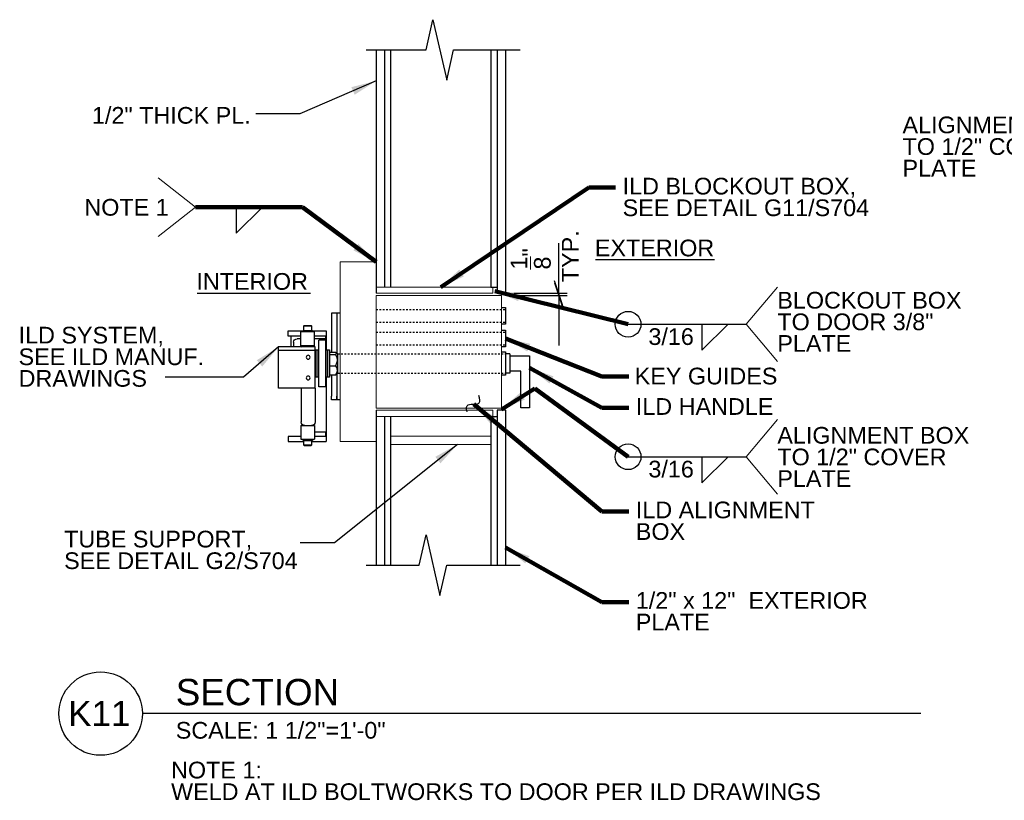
# Model space of a CAD drawing. Header units: inches. Extents: x 25902 to 26137, y 44682 to 44820.
# Tile 3 of 4: x 26016 to 26075, y 44770 to 44817. Entities that reach past the tile are written whole.
import ezdxf
from ezdxf.enums import TextEntityAlignment as Align

# ---------------------------------------------------------------- set-up
doc = ezdxf.new("R2010")
doc.units = ezdxf.units.IN
doc.header["$LTSCALE"] = 0.2
doc.header["$MEASUREMENT"] = 0
doc.linetypes.add('DGN Style 2', pattern=[0.645062, 0.387037, -0.258025])
for name, color, linetype, lineweight in [('G-ANNO-DIM', 1, 'Continuous', 0), ('G-ANNO-TEXT', 7, 'Continuous', 30), ('S-BRAC-HORZ', 7, 'Continuous', 30), ('S-FSTN-MISC', 7, 'Continuous', 13), ('S-WALL-SHEA', 7, 'Continuous', 30)]:
    doc.layers.add(name, color=color, linetype=linetype, lineweight=lineweight)
doc.styles.add("1 1 2 1'-0", font='arial.ttf', dxfattribs={"height": 1})
doc.styles.add('Style-Arial', font='arial.ttf')
doc.dimstyles.new("1 1 2 1'-0", dxfattribs={"dimtxt": 1, "dimasz": 1.5, "dimexe": 0.5, "dimexo": 0.5, "dimgap": 0.5, "dimtad": 1, "dimdec": 4, "dimzin": 11, "dimdsep": 46, "dimlunit": 4, "dimtxsty": "1 1 2 1'-0", "dimsah": 1, "dimcen": 0, "dimadec": 4, "dimazin": 3, "dimtfac": 1, "dimtdec": 4, "dimtix": 1, "dimtofl": 0, "dimtmove": 0, "dimatfit": 3, "dimfxl": 1, "dimtolj": 1, "dimtzin": 0, "dimarcsym": 0})

# ---------------------------------------------------------------- blocks, each defined once
blk = doc.blocks.new('_Oblique_0.3')
at = {"color": 0, "linetype": 'ByBlock', "lineweight": -2}
for p, q in [((0, 0), (-1, 0)), ((0.5, 0.166667), (-0.5, -0.166667))]:
    blk.add_line(p, q, dxfattribs=at)
blk = doc.blocks.new('*D704')
at = {"layer": 'G-ANNO-DIM', "color": 0, "lineweight": -2, "transparency": 16777216}
for p, q in [((26048.622, 44801.787), (26048.622, 44803.287)), ((26045.935, 44800.287), (26049.122, 44800.287)), ((26048.622, 44800.162), (26048.622, 44800.287)), ((26045.935, 44800.162), (26049.122, 44800.162)), ((26048.622, 44798.662), (26048.622, 44797.162))]:
    blk.add_line(p, q, dxfattribs=at)
at = {"layer": 'G-ANNO-DIM', "color": 0, "lineweight": -2, "transparency": 16777216, "xscale": 1.5, "yscale": 1.5, "zscale": 1.5}
for p, rotation in [((26048.622, 44800.287), 270), ((26048.622, 44800.162), 90)]:
    blk.add_blockref('_Oblique_0.3', p, dxfattribs=dict(at, rotation=rotation))
at = {"layer": 'G-ANNO-DIM', "color": 0, "transparency": 16777216, "insert": (26046.938, 44802.347), "char_height": 1, "attachment_point": 5, "rotation": 90, "style": "1 1 2 1'-0"}
blk.add_mtext('\\A1;{\\H1x;\\S1/8;}"', dxfattribs=at)

msp = doc.modelspace()

# ---------------------------------------------------------------- linework, layer by layer
at = {"color": 7, "linetype": 'Continuous'}
for p, q in [((26035.02061, 44799.10001, -18.00998), (26035.02061, 44798.89376, -18.00998)), ((26035.33411, 44799.10001, -18.00998), (26035.02061, 44799.10001, -18.00998)), ((26035.33411, 44799.10001, -18.00998), (26035.33411, 44798.89376, -18.00998)), ((26035.33411, 44799.10001, -18.00998), (26035.33411, 44798.89376, -18.00998)), ((26035.53128, 44799.10001, -18.00998), (26035.33411, 44799.10001, -18.00998)), ((26035.02061, 44798.89376, -18.00998), (26035.02061, 44796.75948, -18.00998)), ((26035.33411, 44798.89376, -18.00998), (26035.33411, 44796.7215, -18.00998)), ((26035.33411, 44798.89376, -18.00998), (26035.33411, 44796.7215, -18.00998)), ((26032.43753, 44797.72853, -18.00998), (26032.43753, 44798.03791, -18.00998)), ((26032.43753, 44798.03791, -18.00998), (26033.31905, 44798.03791, -18.00998)), ((26034.01328, 44797.97603, -18.00998), (26033.18828, 44797.97603, -18.00998)), ((26033.18828, 44797.15103, -18.00998), (26033.18828, 44797.97603, -18.00998)), ((26033.31905, 44798.05358, -18.00998), (26033.88252, 44798.05358, -18.00998)), ((26033.31905, 44797.97603, -18.00998), (26033.31905, 44798.05358, -18.00998)), ((26033.36875, 44798.33975, -18.00998), (26033.39196, 44798.36296, -18.00998)), ((26033.36875, 44798.33975, -18.00998), (26033.83282, 44798.33975, -18.00998)), ((26033.36875, 44798.05358, -18.00998), (26033.36875, 44798.33975, -18.00998)), ((26033.39196, 44798.36296, -18.00998), (26033.80961, 44798.36296, -18.00998)), ((26033.80961, 44798.36296, -18.00998), (26033.83282, 44798.33975, -18.00998)), ((26033.83282, 44798.33975, -18.00998), (26033.83282, 44798.05358, -18.00998)), ((26033.88252, 44798.05358, -18.00998), (26033.88252, 44797.97603, -18.00998)), ((26033.88252, 44798.03791, -18.00998), (26034.70628, 44798.03791, -18.00998)), ((26034.01328, 44797.15103, -18.00998), (26034.01328, 44797.97603, -18.00998)), ((26034.70628, 44798.03791, -18.00998), (26034.70628, 44796.90931, -18.00998)), ((26032.59181, 44797.72853, -18.00998), (26032.43753, 44797.72853, -18.00998)), ((26032.59181, 44797.72853, -18.00998), (26032.59181, 44797.07678, -18.00998)), ((26033.18828, 44797.72853, -18.00998), (26032.59181, 44797.72853, -18.00998)), ((26032.75103, 44797.35728, -18.00998), (26032.75103, 44797.07678, -18.00998)), ((26033.18828, 44797.56353, -18.00998), (26032.95728, 44797.56353, -18.00998)), ((26034.65431, 44797.72853, -18.00998), (26034.01328, 44797.72853, -18.00998)), ((26034.70628, 44797.56353, -18.00998), (26034.01328, 44797.56353, -18.00998)), ((26034.26161, 44794.69253, -18.00998), (26034.26161, 44797.47608, -18.00998)), ((26034.67411, 44797.47608, -18.00998), (26034.26161, 44797.47608, -18.00998)), ((26034.70628, 44797.72853, -18.00998), (26034.65431, 44797.72853, -18.00998)), ((26034.65431, 44797.72853, -18.00998), (26034.65431, 44797.56353, -18.00998)), ((26034.67411, 44794.69253, -18.00998), (26034.67411, 44797.47608, -18.00998)), ((26034.03803, 44797.07678, -18.00998), (26031.85025, 44797.07678, -18.00998)), ((26031.85025, 44797.02728, -18.00998), (26031.85025, 44797.07678, -18.00998)), ((26031.85025, 44796.87053, -18.00998), (26031.85025, 44797.02728, -18.00998)), ((26034.03803, 44796.87053, -18.00998), (26031.85025, 44796.87053, -18.00998)), ((26031.85025, 44796.71378, -18.00998), (26031.85025, 44796.87053, -18.00998)), ((26031.85025, 44794.75853, -18.00998), (26031.85025, 44796.71378, -18.00998)), ((26034.01328, 44797.15103, -18.00998), (26033.18828, 44797.15103, -18.00998)), ((26034.03803, 44797.02728, -18.00998), (26034.03803, 44797.07678, -18.00998)), ((26034.03803, 44796.87053, -18.00998), (26034.03803, 44797.02728, -18.00998)), ((26034.03803, 44796.71378, -18.00998), (26034.03803, 44796.87053, -18.00998)), ((26034.03803, 44794.75853, -18.00998), (26034.03803, 44796.71378, -18.00998)), ((26034.05536, 44796.83606, -18.00998), (26034.05536, 44796.90931, -18.00998)), ((26034.05536, 44796.90931, -18.00998), (26034.15848, 44796.90931, -18.00998)), ((26034.05536, 44795.25931, -18.00998), (26034.05536, 44796.83606, -18.00998)), ((26034.15848, 44796.83606, -18.00998), (26034.15848, 44796.90931, -18.00998)), ((26034.15848, 44796.89211, -18.00998), (26034.15848, 44796.90931, -18.00998)), ((26034.15848, 44796.90931, -18.00998), (26034.26161, 44796.90931, -18.00998)), ((26034.15848, 44795.25931, -18.00998), (26034.15848, 44796.89211, -18.00998)), ((26034.15848, 44795.25931, -18.00998), (26034.15848, 44796.83606, -18.00998)), ((26034.67411, 44796.90931, -18.00998), (26034.77723, 44796.90931, -18.00998)), ((26034.77723, 44796.90931, -18.00998), (26034.77723, 44795.25931, -18.00998)), ((26034.77723, 44796.21434, -18.00998), (26034.77723, 44796.90931, -18.00998)), ((26034.77723, 44796.90931, -18.00998), (26034.89356, 44796.90931, -18.00998)), ((26034.89356, 44796.90931, -18.00998), (26034.89356, 44795.25931, -18.00998)), ((26034.89356, 44796.75948, -18.00998), (26035.25902, 44796.75948, -18.00998)), ((26035.34309, 44796.7147, -18.00998), (26035.39598, 44796.66181, -18.00998)), ((26035.39598, 44795.50681, -18.00998), (26035.39598, 44796.66181, -18.00998)), ((26034.03803, 44796.49681, -18.00998), (26034.05536, 44796.49681, -18.00998)), ((26034.77723, 44795.25931, -18.00998), (26034.77723, 44796.21434, -18.00998)), ((26034.89356, 44796.62425, -18.00998), (26035.25902, 44796.62425, -18.00998)), ((26034.05536, 44795.67181, -18.00998), (26034.03803, 44795.67181, -18.00998)), ((26034.89356, 44795.94907, -18.00998), (26035.25902, 44795.94907, -18.00998)), ((26035.39598, 44795.50681, -18.00998), (26035.34309, 44795.45391, -18.00998)), ((26034.15848, 44795.25931, -18.00998), (26034.05536, 44795.25931, -18.00998)), ((26034.26161, 44795.25931, -18.00998), (26034.15848, 44795.25931, -18.00998)), ((26034.77723, 44795.25931, -18.00998), (26034.67411, 44795.25931, -18.00998)), ((26034.70628, 44795.25931, -18.00998), (26034.70628, 44791.40666, -18.00998)), ((26034.89356, 44795.25931, -18.00998), (26034.77723, 44795.25931, -18.00998)), ((26034.89356, 44795.40913, -18.00998), (26035.25902, 44795.40913, -18.00998)), ((26035.02061, 44795.40913, -18.00998), (26035.02061, 44794.11916, -18.00998)), ((26035.33411, 44795.44711, -18.00998), (26035.33411, 44794.11916, -18.00998)), ((26035.33411, 44795.44711, -18.00998), (26035.33411, 44794.11916, -18.00998)), ((26031.85025, 44794.60178, -18.00998), (26031.85025, 44794.75853, -18.00998)), ((26034.03803, 44794.60178, -18.00998), (26031.85025, 44794.60178, -18.00998)), ((26033.21303, 44794.60178, -18.00998), (26033.21303, 44792.58228, -18.00998)), ((26034.03803, 44794.60178, -18.00998), (26034.03803, 44794.75853, -18.00998)), ((26034.03803, 44794.60178, -18.00998), (26034.03803, 44792.58228, -18.00998)), ((26034.67411, 44794.69253, -18.00998), (26034.26161, 44794.69253, -18.00998)), ((26035.02061, 44793.91291, -18.00998), (26035.02061, 44794.11916, -18.00998)), ((26035.33411, 44793.91291, -18.00998), (26035.02061, 44793.91291, -18.00998)), ((26035.33411, 44793.91291, -18.00998), (26035.33411, 44794.11916, -18.00998)), ((26035.33411, 44794.11916, -18.00998), (26035.33411, 44793.91291, -18.00998)), ((26035.53128, 44793.91291, -18.00998), (26035.33411, 44793.91291, -18.00998)), ((26033.18828, 44792.37603, -18.00998), (26033.41928, 44792.37603, -18.00998)), ((26033.18828, 44792.37603, -18.00998), (26033.18828, 44791.55103, -18.00998)), ((26033.41928, 44792.37603, -18.00998), (26033.83178, 44792.37603, -18.00998)), ((26033.83178, 44792.37603, -18.00998), (26034.01328, 44792.37603, -18.00998)), ((26034.01328, 44792.37603, -18.00998), (26034.01328, 44791.55103, -18.00998)), ((26034.70628, 44791.96353, -18.00998), (26034.01328, 44791.96353, -18.00998)), ((26034.65431, 44791.96353, -18.00998), (26034.65431, 44791.71603, -18.00998)), ((26032.43753, 44791.71603, -18.00998), (26032.43753, 44791.40666, -18.00998)), ((26032.59181, 44791.71603, -18.00998), (26032.43753, 44791.71603, -18.00998)), ((26032.43753, 44791.40666, -18.00998), (26033.36875, 44791.40666, -18.00998)), ((26033.18828, 44791.71603, -18.00998), (26032.59181, 44791.71603, -18.00998)), ((26033.18828, 44791.55103, -18.00998), (26034.01328, 44791.55103, -18.00998)), ((26033.31905, 44791.47348, -18.00998), (26033.31905, 44791.55103, -18.00998)), ((26033.31905, 44791.47348, -18.00998), (26033.88252, 44791.47348, -18.00998)), ((26033.36875, 44791.18731, -18.00998), (26033.36875, 44791.47348, -18.00998)), ((26033.83282, 44791.47348, -18.00998), (26033.83282, 44791.18731, -18.00998)), ((26033.83282, 44791.40666, -18.00998), (26034.70628, 44791.40666, -18.00998)), ((26033.88252, 44791.55103, -18.00998), (26033.88252, 44791.47348, -18.00998)), ((26034.65431, 44791.71603, -18.00998), (26034.01328, 44791.71603, -18.00998)), ((26034.70628, 44791.71603, -18.00998), (26034.65431, 44791.71603, -18.00998)), ((26033.83282, 44791.18731, -18.00998), (26033.36875, 44791.18731, -18.00998)), ((26033.39196, 44791.16411, -18.00998), (26033.36875, 44791.18731, -18.00998)), ((26033.80961, 44791.16411, -18.00998), (26033.39196, 44791.16411, -18.00998)), ((26033.83282, 44791.18731, -18.00998), (26033.80961, 44791.16411, -18.00998))]:
    msp.add_line(p, q, dxfattribs=at)
at = {"color": 7, "linetype": 'Continuous', "elevation": -18.00998, "flags": 128}
for points in [[(26035.25902, 44796.75948), (26035.32061, 44796.73129), (26035.3417, 44796.716), (26035.35312, 44796.70035), (26035.3504, 44796.67834), (26035.32748, 44796.65672), (26035.25902, 44796.62425)], [(26035.25902, 44796.62425), (26035.32062, 44796.48352), (26035.3417, 44796.40717), (26035.35312, 44796.32905), (26035.3504, 44796.21912), (26035.32748, 44796.11119), (26035.25902, 44795.94907)], [(26035.25902, 44795.94907), (26035.31285, 44795.85405), (26035.34452, 44795.76346), (26035.35462, 44795.67025), (26035.33886, 44795.57321), (26035.30074, 44795.47952), (26035.25902, 44795.40913)], [(26035.25902, 44795.40913), (26035.32061, 44795.43732), (26035.3417, 44795.45261), (26035.34284, 44795.45417)]]:
    msp.add_lwpolyline(points, dxfattribs=at)
at = {"color": 7, "linetype": 'Continuous', "extrusion": (0, 0, -1)}
for centre in [(-26033.62553, 44796.45803, 18.00998), (-26033.62553, 44795.22053, 18.00998)]:
    msp.add_circle(centre, 0.1155, dxfattribs=at)
for centre, start, end in [((-26032.95728, 44797.35728, 18.00998), 0, 90), ((-26033.36978, 44796.94478, 18.00998), 39.791819, 90), ((-26033.83178, 44796.94478, 18.00998), 90, 140.208181), ((-26033.41928, 44792.58228, 18.00998), 270, 0), ((-26033.83178, 44792.58228, 18.00998), 180, 270)]:
    msp.add_arc(centre, 0.20625, start, end, dxfattribs=at)
at = {"layer": 'G-ANNO-DIM'}
for p, q in [((26044.68508, 44800.66181), (26044.68508, 44800.28681)), ((26044.68508, 44792.91181), (26044.68508, 44793.28681))]:
    msp.add_line(p, q, dxfattribs=at)
at = {"layer": 'G-ANNO-DIM', "elevation": -18.00998, "flags": 128}
msp.add_lwpolyline([(26037.68508, 44802.16181), (26037.68508, 44802.16181), (26035.53128, 44802.16181), (26035.53128, 44791.41181), (26037.68508, 44791.41181)], dxfattribs=at)
at = {"layer": 'G-ANNO-TEXT', "color": 7, "linetype": 'Continuous', "lineweight": 18}
for p, q in [((26026.88212, 44805.43818, -18.00998), (26024.65266, 44807.19693, -18.00998)), ((26026.88212, 44805.43818, -18.00998), (26024.65266, 44803.67944, -18.00998)), ((26059.83007, 44798.43173, -0.00002), (26061.70235, 44800.66303, -0.00002)), ((26059.83007, 44798.43173, -0.00002), (26061.70235, 44796.20043, -0.00002)), ((26059.83007, 44790.50061, -0.00002), (26061.70235, 44792.73191, -0.00002)), ((26059.83007, 44790.50061, -0.00002), (26061.70235, 44788.26931, -0.00002))]:
    msp.add_line(p, q, dxfattribs=at)
at = {"layer": 'G-ANNO-TEXT'}
for p, q in [((26029.31211, 44803.88949, -0.00002), (26030.89272, 44805.44098, -0.00002)), ((26029.31211, 44805.43818, -0.00002), (26029.31211, 44803.88949, -0.00002)), ((26050.82407, 44802.30239, -18.00998), (26057.9363, 44802.30239, -18.00998)), ((26026.97876, 44800.30022, -18.00998), (26033.75551, 44800.30022, -18.00998)), ((26052.7683, 44798.43173), (26059.83007, 44798.43173)), ((26057.17765, 44796.88024, -0.00002), (26058.75826, 44798.43173, -0.00002)), ((26057.17765, 44798.42893, -0.00002), (26057.17765, 44796.88024, -0.00002)), ((26045.68508, 44796.66181, -18.00998), (26045.43508, 44796.66181, -18.00998)), ((26045.68508, 44796.66181, -18.00998), (26045.68508, 44795.50681, -18.00998)), ((26045.68508, 44795.50681, -18.00998), (26045.43508, 44795.50681, -18.00998)), ((26052.7683, 44790.50061), (26059.83007, 44790.50061)), ((26057.17765, 44788.94912, -0.00002), (26058.75826, 44790.50061, -0.00002)), ((26057.17765, 44790.49781, -0.00002), (26057.17765, 44788.94912, -0.00002)), ((26070.29646, 44775.12543), (26023.70145, 44775.12543))]:
    msp.add_line(p, q, dxfattribs=at)
at = {"layer": 'G-ANNO-TEXT', "linetype": 'DGN Style 2'}
for p, q in [((26037.68508, 44799.31111, -18.00998), (26045.43508, 44799.31111, -18.00998)), ((26037.68508, 44798.56111, -18.00998), (26045.43508, 44798.56111, -18.00998)), ((26037.68508, 44797.96178, -18.00998), (26045.43508, 44797.96178, -18.00998)), ((26035.3971, 44796.66181, -18.00998), (26045.43508, 44796.66181, -18.00998)), ((26037.68508, 44797.21178, -18.00998), (26045.43508, 44797.21178, -18.00998)), ((26035.39598, 44795.50681, -18.00998), (26045.4235, 44795.50681, -18.00998))]:
    msp.add_line(p, q, dxfattribs=at)
at = {"layer": 'G-ANNO-TEXT', "elevation": -18.00998, "flags": 128}
for points in [[(26037.10259, 44814.86123), (26037.10259, 44814.86123), (26040.68207, 44814.86123), (26041.09294, 44816.66904), (26041.91467, 44813.05342), (26042.32554, 44814.86123), (26046.31802, 44814.86123)], [(26045.18508, 44799.43611), (26045.43508, 44799.43611), (26045.43508, 44798.43611), (26045.18508, 44798.43611)], [(26045.18508, 44798.08678), (26045.43508, 44798.08678), (26045.43508, 44797.08678), (26045.18508, 44797.08678)], [(26045.18508, 44796.78681), (26045.43508, 44796.78681), (26045.43508, 44795.3787), (26045.18508, 44795.3787)], [(26045.68508, 44796.53681), (26046.87165, 44796.53681), (26046.87165, 44793.42686), (26046.36007, 44793.42686), (26046.36007, 44795.63181), (26045.68508, 44795.63181)], [(26037.10259, 44784.00898), (26037.10259, 44784.00898), (26040.27071, 44784.00898), (26040.68158, 44785.81679), (26041.50331, 44782.20118), (26041.91417, 44784.00898), (26046.31802, 44784.00898)]]:
    msp.add_lwpolyline(points, dxfattribs=at)
at = {"layer": 'G-ANNO-TEXT'}
for centre, radius in [((26052.7683, 44798.43173), 0.77216), ((26052.7683, 44790.50061), 0.77216), ((26021.20262, 44775.12543), 2.49883)]:
    msp.add_circle(centre, radius, dxfattribs=at)
msp.add_open_spline([(26043.14035, 44793.18829), (26042.961, 44793.69618), (26043.66451, 44793.59276), (26043.99339, 44793.7089), (26043.82853, 44794.17572)], degree=3, dxfattribs=at)
at = {"layer": 'G-ANNO-TEXT', "color": 7, "linetype": 'Continuous', "lineweight": 18}
msp.add_solid([(26031.85025, 44797.07678, -18.00998), (26030.55236, 44796.28434, -18.00998), (26030.87952, 44795.90623, -18.00998)], dxfattribs=at)
at = {"layer": 'G-ANNO-TEXT'}
msp.add_solid([(26045.18508, 44793.34032, -18.00998), (26046.58928, 44793.92403, -18.00998), (26046.32406, 44794.3479, -18.00998)], dxfattribs=at)
at = {"layer": 'S-BRAC-HORZ'}
for p, q in [((26038.56008, 44814.86123, -18.00998), (26038.56008, 44800.66181, -18.00998)), ((26044.56008, 44814.86123, -18.00998), (26044.56008, 44800.66181, -18.00998)), ((26038.56008, 44792.91181, -18.00998), (26038.56008, 44784.00898, -18.00998)), ((26044.56008, 44792.91181, -18.00998), (26044.56008, 44784.00898, -18.00998)), ((26044.56008, 44790.38131, -18.00998), (26044.56008, 44784.00898, -18.00998))]:
    msp.add_line(p, q, dxfattribs=at)
at = {"layer": 'S-FSTN-MISC'}
for p, q in [((26037.68508, 44800.66181, -18.00998), (26044.68508, 44800.66181, -18.00998)), ((26037.68508, 44800.28681, -18.00998), (26044.68508, 44800.28681, -18.00998)), ((26037.68508, 44793.28681, -18.00998), (26044.68508, 44793.28681, -18.00998)), ((26037.68508, 44792.91181, -18.00998), (26044.68508, 44792.91181, -18.00998)), ((26038.56008, 44791.74106, -18.00998), (26044.56008, 44791.74106, -18.00998)), ((26038.56008, 44791.24106, -18.00998), (26044.56008, 44791.24106, -18.00998))]:
    msp.add_line(p, q, dxfattribs=at)
msp.add_3dface([(26037.68508, 44800.16181, -18.00998), (26045.18508, 44800.16181, -18.00998), (26045.18508, 44793.41181, -18.00998), (26037.68508, 44793.41181, -18.00998)], dxfattribs=at)
at = {"layer": 'S-WALL-SHEA'}
for p, q in [((26037.68508, 44814.86123, -18.00998), (26037.68508, 44800.28681, -18.00998)), ((26038.18508, 44814.86123, -18.00998), (26038.18508, 44800.66181, -18.00998)), ((26044.93508, 44814.86123, -18.00998), (26044.93508, 44800.28681, -18.00998)), ((26045.43508, 44814.86123, -18.00998), (26045.43508, 44800.28681, -18.00998)), ((26044.56008, 44800.66181), (26044.93508, 44800.66181)), ((26045.43508, 44800.28681), (26044.93508, 44800.28681)), ((26037.68508, 44793.28681, -18.00998), (26037.68508, 44784.00898, -18.00998)), ((26044.93508, 44793.28681, -18.00998), (26044.93508, 44784.00898, -18.00998)), ((26045.43508, 44793.28681), (26044.93508, 44793.28681)), ((26045.43508, 44793.28681, -18.00998), (26045.43508, 44784.00898, -18.00998)), ((26038.18508, 44792.91181, -18.00998), (26038.18508, 44784.00898, -18.00998)), ((26044.56008, 44792.91181), (26044.93508, 44792.91181))]:
    msp.add_line(p, q, dxfattribs=at)

# ---------------------------------------------------------------- texts
at = {"layer": 'G-ANNO-TEXT', "color": 7, "linetype": 'Continuous', "lineweight": 18, "style": "1 1 2 1'-0"}
for p in [(26053.98602, 44798.195, -0.00002), (26053.98602, 44790.26388, -0.00002)]:
    msp.add_text('3/16', height=1, dxfattribs=at).set_placement(p, align=Align.TOP_LEFT)
at = {"layer": 'G-ANNO-TEXT', "color": 7, "linetype": 'Continuous', "lineweight": 25, "style": 'Style-Arial'}
msp.add_text('SECTION', height=1.574803, dxfattribs=at).set_placement((26025.70145, 44775.62543))
at = {"layer": 'G-ANNO-TEXT', "color": 7, "linetype": 'Continuous', "lineweight": 18, "style": 'Style-Arial'}
msp.add_text('K11', height=1.5, dxfattribs=at).set_placement((26021.12487, 44775.12543), align=Align.MIDDLE_CENTER)
at = {"layer": 'G-ANNO-TEXT', "color": 7, "linetype": 'Continuous', "lineweight": 18, "char_height": 1, "attachment_point": 1, "style": "1 1 2 1'-0"}
for s, insert, line_spacing_factor in [('1/2" THICK PL.', (26020.68615, 44811.44107, -18.00998), 0.6), ('ILD BLOCKOUT BOX,\\PSEE DETAIL G11/S704', (26052.44256, 44807.2034, -18.00998), 0.776524), ('EXTERIOR', (26050.78214, 44803.50078, -18.00998), 0.6), ('INTERIOR', (26026.93683, 44801.49861, -18.00998), 0.6), ('ILD SYSTEM,\\PSEE ILD MANUF.\\PDRAWINGS', (26016.29656, 44798.28246, -18.00998), 0.776524), ('ILD HANDLE', (26053.23225, 44794.01071, -18.00998), 0.6), ('ILD ALIGNMENT\\PBOX', (26053.23225, 44787.81751, -18.00998), 0.776524), ('TUBE SUPPORT, \\PSEE DETAIL G2/S704', (26019.02049, 44786.07238, -18.00998), 0.776524)]:
    msp.add_mtext(s, dxfattribs=dict(at, insert=insert, line_spacing_factor=line_spacing_factor))
for s, insert, width, line_spacing_factor in [('ALIGNMENT BOX TO 1/2" COVER PLATE', (26069.19106, 44810.86902, -0.00002), 12.30686, 0.776524), ('NOTE 1', (26020.23247, 44805.93602, -18.00998), 22.824998, 0.6), ('BLOCKOUT BOX TO DOOR 3/8" PLATE', (26061.7003, 44800.37289, -0.00002), 12.26502, 0.776524), ('KEY GUIDES', (26053.16626, 44795.83317, -18.00998), 25.75683, 0.6), ('ALIGNMENT BOX TO 1/2" COVER PLATE', (26061.7003, 44792.28522, -0.00002), 13.29497, 0.776524), ('1/2" x 12"  EXTERIOR PLATE ', (26053.23225, 44782.39871, -18.00998), 15.978347, 0.776524), ('NOTE 1: \\PWELD AT ILD BOLTWORKS TO DOOR PER ILD DRAWINGS', (26025.42125, 44772.24406, -18.00998), 46.34036, 0.776524)]:
    msp.add_mtext(s, dxfattribs=dict(at, insert=insert, width=width, line_spacing_factor=line_spacing_factor))
at = {"layer": 'G-ANNO-TEXT', "color": 7, "linetype": 'Continuous', "lineweight": 18, "insert": (26048.80677, 44800.95173, -18.00998), "char_height": 1, "attachment_point": 1, "rotation": 90, "line_spacing_factor": 0.6, "style": "1 1 2 1'-0"}
msp.add_mtext('TYP.', dxfattribs=at)
at = {"layer": 'G-ANNO-TEXT', "color": 7, "linetype": 'Continuous', "lineweight": 18, "insert": (26025.70145, 44774.62392), "char_height": 1, "attachment_point": 1, "line_spacing_factor": 0.72}
msp.add_mtext('\\fArial|b0|i0|c00|p39;SCALE: 1 1/2"=1\'-0"', dxfattribs=at)

# ---------------------------------------------------------------- dimensions: what is measured, and where the dimension line sits
at = {"layer": 'G-ANNO-DIM'}
dim = msp.add_linear_dim(base=(26048.6225, 44800.28681, -18.00998), p1=(26045.43508, 44800.16181, -18.00998), p2=(26045.43508, 44800.28681, -18.00998), angle=90, dimstyle="1 1 2 1'-0", override={"dimblk": '_Oblique_0.3', "dimtofl": 1, "dimtmove": 2}, dxfattribs=at)
dim.commit()
dim.dimension.update_dxf_attribs({"geometry": '*D704', "text_midpoint": (26046.93784, 44802.34724, -18.00998), "dimtype": 160})

# ---------------------------------------------------------------- leaders
at = {"layer": 'G-ANNO-TEXT', "color": 7, "linetype": 'Continuous', "lineweight": 18}
for points in [[(26037.68508, 44812.99926, -18.00998), (26033.13392, 44811.02675, -18.00998), (26030.49383, 44811.02675, -18.00998)], [(26031.85025, 44797.07678, -18.00998), (26029.75327, 44795.2623, -18.00998), (26025.06707, 44795.2623, -18.00998)], [(26042.56008, 44791.24106, -18.00998), (26035.19753, 44785.34882, -18.00998), (26033.14293, 44785.34882, -18.00998)]]:
    msp.add_leader(points, dimstyle="1 1 2 1'-0", override={"dimscale": 1, "dimgap": 1}, dxfattribs=at)
at = {"layer": 'G-ANNO-TEXT'}
for points in [[(26041.56008, 44800.66181, -18.00998), (26050.41312, 44806.61733, -18.00998), (26052.02112, 44806.61733, -18.00998)], [(26037.68508, 44802.16181, -18.00998), (26033.29165, 44805.43818, -18.00998), (26026.88212, 44805.43818, -18.00998)], [(26044.79353, 44800.42376, -18.00998), (26052.7683, 44798.43173, -18.00998)], [(26045.43508, 44797.58678, -18.00998), (26051.2028, 44795.29721, -18.00998), (26052.8108, 44795.29721, -18.00998)], [(26046.87165, 44795.82695, -18.00998), (26051.2028, 44793.42463, -18.00998), (26052.8108, 44793.42463, -18.00998)], [(26045.18508, 44793.34032, -18.00998), (26047.17944, 44794.58821, -18.00998), (26052.7683, 44790.50061, -18.00998)], [(26043.52999, 44793.64751, -18.00998), (26051.2028, 44787.23143, -18.00998), (26052.8108, 44787.23143, -18.00998)], [(26045.43508, 44785.07427, -18.00998), (26051.2028, 44781.7858, -18.00998), (26052.8108, 44781.7858, -18.00998)]]:
    msp.add_leader(points, dimstyle="1 1 2 1'-0", override={"dimscale": 1, "dimgap": 1, "dimclrd": 256, "dimlwd": 65535}, dxfattribs=at)

doc.saveas('drawing.dxf')
